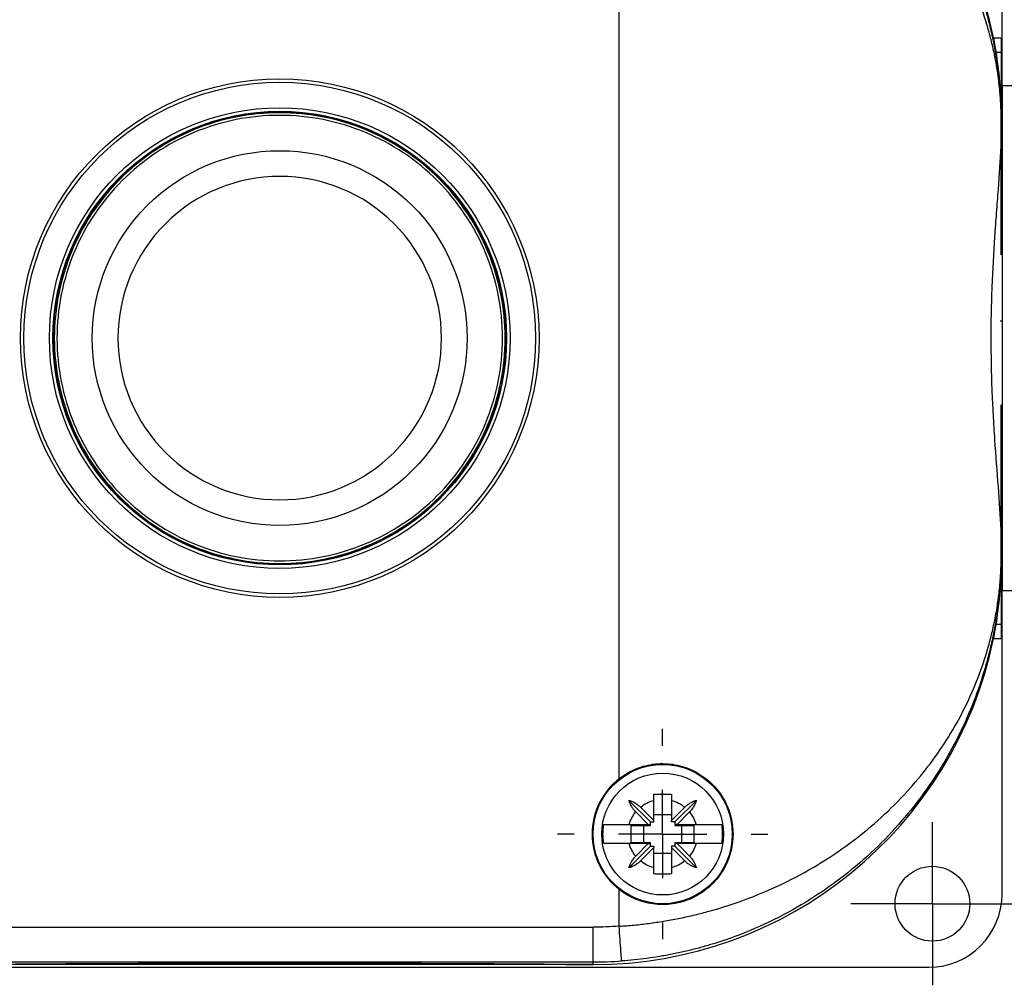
# Model space of a CAD drawing. Header units: millimetres. Extents: x 13 to 546, y 13 to 419.
# Tile 4 of 10: x 85 to 142, y 129 to 185. Entities that reach past the tile are written whole.
import ezdxf

# ---------------------------------------------------------------- set-up
doc = ezdxf.new("R2010")
doc.units = ezdxf.units.MM
doc.header["$LTSCALE"] = 2
doc.linetypes.add('SLD-Center', pattern=[19.05, 15.24, -1.27, 1.27, -1.27])
doc.linetypes.add('SLD-Solid', pattern=[0])
doc.layers.add('CENTER', color=40, linetype='SLD-Center')
doc.layers.add('DIMENSIONS', color=140, linetype='SLD-Solid', lineweight=25)
doc.styles.add('SLDTEXTSTYLE0', font='TXT', dxfattribs={"width": 0.7})
doc.dimstyles.new('SLDDIMSTYLE2', dxfattribs={"dimtxt": 4.316016, "dimasz": 6.604, "dimexe": 0, "dimexo": 0.0625, "dimgap": 1.079004, "dimtad": 0, "dimtih": 1, "dimtoh": 1, "dimrnd": 1e-09, "dimzin": 12, "dimdsep": 46, "dimtxsty": 'SLDTEXTSTYLE0', "dimsah": 1, "dimcen": 0.09, "dimadec": 0, "dimazin": 3, "dimtfac": 1, "dimtmove": 0, "dimatfit": 0, "dimfxl": 0, "dimfrac": 2, "dimtolj": 1, "dimtzin": 12, "dimarcsym": 0})

# ---------------------------------------------------------------- blocks, each defined once
blk = doc.blocks.new('_D_3')
at = {"layer": 'DIMENSIONS'}
for p, q in [((141.593, 200.958), (141.593, 232.812)), ((155.643, 174.311), (155.643, 232.812)), ((141.593, 226.462), (128.893, 226.462)), ((155.643, 226.462), (173.662, 226.462)), ((179.51, 226.462), (178.061, 226.462)), ((178.061, 226.462), (178.061, 219.602)), ((192.335, 226.462), (193.785, 226.462)), ((193.785, 226.462), (193.785, 219.602)), ((178.061, 219.602), (179.51, 219.602)), ((193.785, 219.602), (192.335, 219.602))]:
    blk.add_line(p, q, dxfattribs=at)
for points in [[(141.593, 226.462), (134.989, 227.478), (134.989, 225.446)], [(155.643, 226.462), (162.247, 225.446), (162.247, 227.478)]]:
    blk.add_solid(points, dxfattribs=at)
at = {"layer": 'DIMENSIONS', "char_height": 4.2333, "attachment_point": 1, "style": 'SLDTEXTSTYLE0'}
for s, insert in [('14.1', (179.51, 232.885)), ('0.55', (179.51, 225.059))]:
    blk.add_mtext(s, dxfattribs=dict(at, insert=insert))
blk = doc.blocks.new('SW_CENTERMARKSYMBOL_3')
at = {"layer": 'CENTER', "color": 0}
for p, q in [((0, 2.54), (0, 4.69)), ((0, 0), (0, 2.54)), ((-2.54, 0), (-4.69, 0)), ((0, 0), (-2.54, 0)), ((0, 0), (0, -2.54)), ((0, 0), (2.54, 0)), ((2.54, 0), (4.69, 0)), ((0, -2.54), (0, -4.69))]:
    blk.add_line(p, q, dxfattribs=at)
blk = doc.blocks.new('SW_CENTERMARKSYMBOL_5')
at = {"layer": 'CENTER', "color": 0}
for p, q in [((0, 5.08), (0, 6.04)), ((0, 0), (0, 2.54)), ((-5.08, 0), (-6.04, 0)), ((0, 0), (-2.54, 0)), ((0, 0), (0, -2.54)), ((0, 0), (2.54, 0)), ((5.08, 0), (6.04, 0)), ((0, -5.08), (0, -6.04))]:
    blk.add_line(p, q, dxfattribs=at)

msp = doc.modelspace()

# ---------------------------------------------------------------- linework, layer by layer
for p, q in [((141.593, 181.342), (141.593, 198.418)), ((119.593, 141.157), (119.593, 191.786)), ((141.106, 183.732), (141.559, 183.732)), ((141.559, 178.971), (141.559, 183.732)), ((141.257, 182.91), (141.558, 182.91)), ((141.559, 181.342), (141.593, 181.342)), ((141.593, 180.971), (141.593, 181.342)), ((143.593, 180.971), (141.593, 180.971)), ((141.593, 180.971), (141.593, 164.02)), ((141.546, 177.489), (141.546, 178.971)), ((141.55, 178.971), (141.546, 178.971)), ((141.55, 178.971), (141.557, 178.971)), ((141.55, 177.641), (141.55, 178.971)), ((141.593, 178.928), (141.558, 178.928)), ((141.546, 171.247), (141.546, 177.489)), ((141.476, 167.467), (141.593, 167.467)), ((141.593, 164.02), (141.593, 151.971)), ((141.546, 155.453), (141.546, 162.63)), ((141.593, 161.013), (141.547, 161.013)), ((141.546, 153.971), (141.546, 155.453)), ((141.55, 153.971), (141.55, 155.302)), ((141.546, 153.971), (141.55, 153.971)), ((141.55, 153.971), (141.557, 153.971)), ((141.559, 149.211), (141.559, 153.946)), ((141.566, 152.908), (141.593, 152.908)), ((141.593, 151.971), (143.593, 151.971)), ((141.593, 151.601), (141.593, 151.971)), ((141.559, 151.601), (141.593, 151.601)), ((141.593, 134.524), (141.593, 151.601)), ((141.257, 150.033), (141.558, 150.033)), ((141.106, 149.211), (141.559, 149.211)), ((121.393, 138.671), (120.156, 139.908)), ((121.593, 138.746), (121.593, 139.908)), ((122.593, 139.908), (122.593, 138.746)), ((122.793, 138.671), (124.029, 139.908)), ((121.268, 138.521), (120.548, 139.241)), ((120.823, 139.516), (121.593, 138.746)), ((122.593, 138.746), (123.363, 139.516)), ((123.638, 139.241), (122.918, 138.521)), ((121.393, 138.671), (121.593, 138.671)), ((121.393, 138.521), (121.393, 138.671)), ((122.593, 139.071), (121.593, 139.071)), ((121.593, 138.671), (121.593, 138.746)), ((122.593, 138.671), (122.593, 138.746)), ((122.793, 138.671), (122.593, 138.671)), ((122.793, 138.671), (122.793, 138.521)), ((120.17, 138.521), (121.268, 138.521)), ((120.293, 138.471), (121.393, 138.471)), ((120.293, 137.471), (120.293, 138.471)), ((120.993, 138.471), (120.993, 137.471)), ((121.268, 138.521), (121.393, 138.521)), ((121.393, 138.471), (121.393, 138.521)), ((122.918, 138.521), (122.793, 138.521)), ((122.793, 138.521), (122.793, 138.471)), ((122.793, 138.471), (123.892, 138.471)), ((122.918, 138.521), (124.016, 138.521)), ((123.193, 137.471), (123.193, 138.471)), ((123.892, 138.471), (123.892, 137.471)), ((121.393, 137.471), (120.293, 137.471)), ((121.393, 137.421), (121.393, 137.471)), ((123.892, 137.471), (122.793, 137.471)), ((122.793, 137.471), (122.793, 137.421)), ((121.393, 137.271), (120.156, 136.035)), ((121.268, 137.421), (120.17, 137.421)), ((120.548, 136.701), (121.268, 137.421)), ((121.593, 137.196), (120.823, 136.426)), ((121.268, 137.421), (121.393, 137.421)), ((121.393, 137.271), (121.393, 137.421)), ((121.393, 137.271), (121.593, 137.271)), ((121.593, 137.271), (121.593, 137.196)), ((121.593, 136.035), (121.593, 137.196)), ((122.593, 137.271), (122.593, 137.196)), ((122.793, 137.271), (122.593, 137.271)), ((123.363, 136.426), (122.593, 137.196)), ((122.593, 137.196), (122.593, 136.035)), ((122.918, 137.421), (122.793, 137.421)), ((122.793, 137.421), (122.793, 137.271)), ((122.793, 137.271), (124.029, 136.035)), ((122.918, 137.421), (123.638, 136.701)), ((124.016, 137.421), (122.918, 137.421)), ((121.593, 136.871), (122.593, 136.871)), ((119.593, 132.675), (119.593, 134.786)), ((82.093, 132.623), (118.093, 132.623)), ((118.093, 130.623), (118.093, 132.623)), ((62.793, 130.324), (89.093, 130.324)), ((82.093, 130.623), (118.093, 130.623)), ((116.531, 130.471), (83.654, 130.471)), ((89.093, 130.327), (111.093, 130.327)), ((89.093, 130.324), (89.093, 130.327)), ((111.093, 130.327), (111.093, 130.324)), ((111.093, 130.324), (137.393, 130.324)), ((116.531, 130.474), (116.531, 130.471)), ((117.353, 130.471), (116.531, 130.471)), ((118.093, 130.471), (117.353, 130.471)), ((117.353, 130.471), (118.093, 130.471)), ((118.093, 130.471), (118.093, 130.623))]:
    msp.add_line(p, q)
for centre, radius in [((100.093, 166.471), 14.898), ((100.093, 166.471), 14.7), ((100.093, 166.471), 13.234), ((100.093, 166.471), 13.033), ((100.093, 166.471), 13), ((122.093, 137.971), 4), ((122.093, 137.971), 3.5), ((137.593, 133.971), 2.15)]:
    msp.add_circle(centre, radius)
for centre, radius, start, end in [((118.093, 178.971), 23.5, 11.6872, 90), ((118.093, 178.971), 23.5, 11.6872, 90), ((118.093, 153.971), 23.5, 270, 348.3128), ((118.093, 153.971), 23.5, 270, 348.3128), ((122.093, 137.971), 4.049, 128.1242, 231.8758), ((118.093, 153.971), 23.349, 270, 274.029)]:
    msp.add_arc(centre, radius, start, end)
for centre, major_axis, ratio, start_param, end_param in [((141.557, 183.732), (0, 0.9), 0.001675, 3.561206, 4.712389), ((141.57, 166.471), (0, 18), 0.001675, 0.419613, 0.743382), ((141.632, 166.471), (0, 18), 0.005818, 0.803149, 0.901366), ((141.632, 166.471), (0, 18), 0.005818, 2.240226, 2.338444), ((141.57, 166.471), (0, 18), 0.001675, 2.398211, 2.721979), ((141.557, 149.211), (0, 0.9), 0.001675, 4.712389, 5.863572), ((137.393, 134.524), (0, -4.2), 0.999983, 0, 1.570796), ((100.093, 130.432), (18, 0), 0.005818, 0.419613, 2.721979), ((117.353, 130.476), (0.9, 0), 0.005818, 3.561206, 4.712389)]:
    msp.add_ellipse(centre, major_axis=major_axis, ratio=ratio, start_param=start_param, end_param=end_param)
for points, knots in [([(119.733, 202.262), (119.874, 202.252), (120.156, 202.23), (120.578, 202.189), (121.001, 202.14), (121.423, 202.083), (121.845, 202.018), (122.267, 201.946), (122.688, 201.866), (123.109, 201.777), (123.529, 201.681), (123.948, 201.578), (124.365, 201.466), (124.782, 201.346), (125.197, 201.218), (125.61, 201.083), (126.022, 200.939), (126.432, 200.787), (126.839, 200.628), (127.245, 200.461), (127.942, 200.158), (128.92, 199.686), (130.15, 198.999), (131.352, 198.229), (132.816, 197.16), (134.489, 195.703), (136.101, 193.954), (137.447, 192.171), (138.503, 190.483), (139.422, 188.697), (140.035, 187.21), (140.463, 185.955), (140.77, 184.915), (141.016, 183.896), (141.169, 183.11), (141.264, 182.554), (141.335, 182.083), (141.401, 181.556), (141.452, 181.065), (141.491, 180.605), (141.516, 180.203), (141.531, 179.886), (141.54, 179.64), (141.546, 179.407), (141.55, 179.185), (141.55, 179.041), (141.55, 178.971)], [0, 0, 0, 0, 0.010436, 0.020898, 0.031388, 0.041909, 0.052465, 0.063059, 0.073695, 0.084374, 0.095101, 0.105879, 0.116709, 0.127596, 0.138542, 0.149551, 0.160624, 0.171764, 0.182975, 0.194259, 0.205619, 0.241895, 0.27925, 0.317752, 0.357465, 0.428747, 0.505272, 0.565071, 0.629207, 0.687736, 0.752687, 0.781669, 0.814436, 0.856638, 0.882267, 0.891316, 0.910789, 0.927479, 0.941389, 0.956635, 0.969472, 0.976683, 0.983285, 0.989326, 0.99487, 1, 1, 1, 1]), ([(141.546, 178.971), (141.546, 179.001), (141.546, 179.063), (141.545, 179.156), (141.544, 179.251), (141.542, 179.348), (141.54, 179.447), (141.535, 179.6), (141.527, 179.812), (141.51, 180.135), (141.48, 180.543), (141.432, 181.031), (141.365, 181.568), (141.274, 182.158), (141.145, 182.849), (140.965, 183.638), (140.653, 184.774), (140.155, 186.204), (139.406, 187.854), (138.485, 189.487), (137.415, 191.042), (136.145, 192.57), (134.718, 193.999), (133.073, 195.371), (131.268, 196.614), (129.235, 197.745), (127.051, 198.699), (125.24, 199.286), (123.963, 199.611), (123.239, 199.774), (122.512, 199.915), (121.784, 200.036), (121.054, 200.135), (120.324, 200.214), (119.836, 200.25), (119.593, 200.267)], [0, 0, 0, 0, 0.002241, 0.00455, 0.00694, 0.009424, 0.012013, 0.014719, 0.021703, 0.029716, 0.043526, 0.060125, 0.077991, 0.098437, 0.121467, 0.151124, 0.182975, 0.244567, 0.308242, 0.368255, 0.432194, 0.492519, 0.556774, 0.617593, 0.682319, 0.743825, 0.808862, 0.871278, 0.89005, 0.908671, 0.927155, 0.945516, 0.963768, 0.981924, 1, 1, 1, 1]), ([(141.257, 182.91), (141.246, 182.981), (141.227, 183.099), (141.174, 183.388), (141.141, 183.559), (141.106, 183.732)], [0, 0, 0, 0, 0.5, 0.5, 1, 1, 1, 1]), ([(141.557, 178.971), (141.562, 179.811), (141.523, 180.556), (141.408, 181.868), (141.332, 182.436), (141.257, 182.91)], [0, 0, 0, 0, 0.5, 0.5, 1, 1, 1, 1]), ([(141.573, 180.524), (141.575, 180.588), (141.581, 180.925), (141.588, 181.156), (141.593, 181.342)], [0, 0, 0, 0, 0.192185, 1, 1, 1, 1]), ([(113.043, 166.471), (113.043, 164.776), (112.706, 163.082), (111.408, 159.949), (110.449, 158.513), (108.051, 156.116), (106.615, 155.156), (103.483, 153.858), (101.788, 153.521), (98.398, 153.521), (96.703, 153.858), (93.571, 155.156), (92.134, 156.116), (89.737, 158.513), (88.777, 159.949), (87.48, 163.082), (87.143, 164.776), (87.143, 168.166), (87.48, 169.861), (88.777, 172.993), (89.737, 174.43), (92.134, 176.827), (93.571, 177.787), (96.703, 179.084), (98.398, 179.421), (101.788, 179.421), (103.483, 179.084), (106.615, 177.787), (108.051, 176.827), (110.449, 174.43), (111.408, 172.993), (112.706, 169.861), (113.043, 168.166), (113.043, 166.471)], [0, 0, 0, 0, 0.0625, 0.0625, 0.125, 0.125, 0.1875, 0.1875, 0.25, 0.25, 0.3125, 0.3125, 0.375, 0.375, 0.4375, 0.4375, 0.5, 0.5, 0.5625, 0.5625, 0.625, 0.625, 0.6875, 0.6875, 0.75, 0.75, 0.8125, 0.8125, 0.875, 0.875, 0.9375, 0.9375, 1, 1, 1, 1]), ([(112.893, 166.471), (112.893, 164.796), (112.56, 163.121), (111.277, 160.025), (110.329, 158.605), (107.959, 156.235), (106.539, 155.287), (103.443, 154.004), (101.768, 153.671), (98.417, 153.671), (96.742, 154.004), (93.647, 155.287), (92.227, 156.235), (89.857, 158.605), (88.908, 160.025), (87.626, 163.121), (87.293, 164.796), (87.293, 168.147), (87.626, 169.822), (88.908, 172.918), (89.857, 174.337), (92.227, 176.707), (93.647, 177.656), (96.742, 178.938), (98.417, 179.271), (101.768, 179.271), (103.443, 178.938), (106.539, 177.656), (107.959, 176.707), (110.329, 174.337), (111.277, 172.918), (112.56, 169.822), (112.893, 168.147), (112.893, 166.471)], [0, 0, 0, 0, 0.0625, 0.0625, 0.125, 0.125, 0.1875, 0.1875, 0.25, 0.25, 0.3125, 0.3125, 0.375, 0.375, 0.4375, 0.4375, 0.5, 0.5, 0.5625, 0.5625, 0.625, 0.625, 0.6875, 0.6875, 0.75, 0.75, 0.8125, 0.8125, 0.875, 0.875, 0.9375, 0.9375, 1, 1, 1, 1]), ([(110.863, 166.471), (110.863, 169.328), (109.728, 172.067), (105.689, 176.107), (102.949, 177.242), (97.236, 177.242), (94.497, 176.107), (90.457, 172.067), (89.323, 169.328), (89.323, 163.615), (90.457, 160.875), (94.497, 156.836), (97.236, 155.701), (102.949, 155.701), (105.689, 156.836), (109.728, 160.875), (110.863, 163.615), (110.863, 166.471)], [0, 0, 0, 0, 0.125, 0.125, 0.25, 0.25, 0.375, 0.375, 0.5, 0.5, 0.625, 0.625, 0.75, 0.75, 0.875, 0.875, 1, 1, 1, 1]), ([(141.546, 155.453), (141.506, 156.242), (141.446, 157.07), (141.316, 158.8), (141.245, 159.702), (141.151, 161.115), (141.121, 161.591), (141.069, 162.548), (141.046, 163.03), (140.99, 164.485), (140.97, 165.468), (140.969, 166.962), (140.974, 167.461), (140.994, 168.447), (141.009, 168.936), (141.065, 170.392), (141.119, 171.348), (141.213, 172.759), (141.247, 173.223), (141.314, 174.129), (141.348, 174.572), (141.446, 175.872), (141.506, 176.7), (141.546, 177.489)], [0, 0, 0, 0, 0.125, 0.125, 0.25, 0.25, 0.3125, 0.3125, 0.375, 0.375, 0.5, 0.5, 0.5625, 0.5625, 0.625, 0.625, 0.75, 0.75, 0.8125, 0.8125, 0.875, 0.875, 1, 1, 1, 1]), ([(141.546, 155.453), (141.506, 156.242), (141.446, 157.07), (141.316, 158.8), (141.245, 159.702), (141.151, 161.115), (141.121, 161.591), (141.069, 162.548), (141.046, 163.03), (140.99, 164.485), (140.97, 165.468), (140.969, 166.962), (140.974, 167.461), (140.994, 168.447), (141.009, 168.936), (141.065, 170.392), (141.119, 171.348), (141.213, 172.759), (141.247, 173.223), (141.314, 174.129), (141.348, 174.572), (141.446, 175.872), (141.506, 176.7), (141.546, 177.489)], [0, 0, 0, 0, 0.125, 0.125, 0.25, 0.25, 0.3125, 0.3125, 0.375, 0.375, 0.5, 0.5, 0.5625, 0.5625, 0.625, 0.625, 0.75, 0.75, 0.8125, 0.8125, 0.875, 0.875, 1, 1, 1, 1]), ([(109.386, 166.471), (109.386, 164.007), (108.407, 161.643), (104.921, 158.157), (102.557, 157.178), (97.628, 157.178), (95.264, 158.157), (91.779, 161.643), (90.8, 164.007), (90.8, 168.936), (91.779, 171.3), (95.264, 174.785), (97.628, 175.764), (102.557, 175.764), (104.921, 174.785), (108.407, 171.3), (109.386, 168.936), (109.386, 166.471)], [0, 0, 0, 0, 0.125, 0.125, 0.25, 0.25, 0.375, 0.375, 0.5, 0.5, 0.625, 0.625, 0.75, 0.75, 0.875, 0.875, 1, 1, 1, 1]), ([(119.593, 132.675), (119.735, 132.685), (120.019, 132.705), (120.446, 132.743), (120.872, 132.788), (121.298, 132.84), (121.724, 132.9), (122.149, 132.966), (122.573, 133.04), (122.997, 133.121), (123.419, 133.208), (123.84, 133.303), (124.26, 133.406), (125.333, 133.686), (127.049, 134.243), (129.235, 135.198), (131.268, 136.329), (133.07, 137.567), (134.713, 138.939), (136.584, 140.817), (138.554, 143.405), (139.946, 146.133), (140.652, 148.167), (140.964, 149.305), (141.167, 150.194), (141.322, 151.055), (141.422, 151.813), (141.48, 152.399), (141.509, 152.807), (141.527, 153.131), (141.536, 153.373), (141.542, 153.589), (141.545, 153.783), (141.546, 153.91), (141.546, 153.971)], [0, 0, 0, 0, 0.010558, 0.021137, 0.031739, 0.042368, 0.053026, 0.063716, 0.074441, 0.085204, 0.096007, 0.106853, 0.117745, 0.128686, 0.191014, 0.256276, 0.317841, 0.382337, 0.442955, 0.507436, 0.625677, 0.755283, 0.816921, 0.848848, 0.878493, 0.912222, 0.939863, 0.956452, 0.970287, 0.978306, 0.985291, 0.990582, 0.995453, 1, 1, 1, 1]), ([(141.55, 153.971), (141.55, 153.932), (141.55, 153.853), (141.549, 153.732), (141.547, 153.607), (141.545, 153.478), (141.541, 153.344), (141.537, 153.207), (141.532, 153.065), (141.525, 152.919), (141.511, 152.656), (141.485, 152.256), (141.439, 151.735), (141.374, 151.158), (141.285, 150.513), (141.154, 149.734), (140.972, 148.858), (140.661, 147.615), (140.163, 146.04), (139.417, 144.236), (138.499, 142.452), (137.446, 140.771), (135.734, 138.503), (133.192, 135.943), (129.98, 133.756), (127.146, 132.395), (125.344, 131.752), (124.077, 131.396), (123.358, 131.218), (122.636, 131.064), (121.912, 130.933), (121.187, 130.825), (120.461, 130.738), (119.975, 130.699), (119.733, 130.68)], [0, 0, 0, 0, 0.002874, 0.005872, 0.009012, 0.01231, 0.015779, 0.01943, 0.023273, 0.027318, 0.031571, 0.045697, 0.062608, 0.079439, 0.100006, 0.124312, 0.155108, 0.185925, 0.247527, 0.313092, 0.370894, 0.435047, 0.495004, 0.6264, 0.745134, 0.81021, 0.872141, 0.890793, 0.909291, 0.927648, 0.945882, 0.964008, 0.982042, 1, 1, 1, 1]), ([(141.257, 150.033), (141.332, 150.507), (141.408, 151.074), (141.523, 152.386), (141.562, 153.131), (141.557, 153.971)], [0, 0, 0, 0, 0.5, 0.5, 1, 1, 1, 1]), ([(141.593, 151.601), (141.59, 151.716), (141.583, 151.946), (141.575, 152.312), (141.569, 152.637), (141.567, 152.833), (141.565, 152.908)], [0, 0, 0, 0, 0.351164, 0.702336, 0.886723, 1, 1, 1, 1]), ([(141.106, 149.211), (141.141, 149.383), (141.174, 149.553), (141.226, 149.843), (141.246, 149.961), (141.257, 150.033)], [0, 0, 0, 0, 0.5, 0.5, 1, 1, 1, 1]), ([(119.593, 141.157), (119.895, 141.394), (120.222, 141.583), (120.751, 141.796), (120.934, 141.856), (121.302, 141.947), (121.487, 141.979), (121.862, 142.018), (122.053, 142.024), (122.432, 142.01), (122.618, 141.99), (123.171, 141.891), (123.535, 141.771), (124.037, 141.526), (124.198, 141.432), (124.507, 141.223), (124.657, 141.107), (125.074, 140.732), (125.314, 140.447), (125.718, 139.805), (125.871, 139.462), (126.029, 138.917), (126.07, 138.728), (126.123, 138.353), (126.136, 138.164), (126.137, 137.786), (126.123, 137.595), (126.07, 137.217), (126.031, 137.032), (125.874, 136.488), (125.717, 136.137), (125.418, 135.661), (125.308, 135.51), (125.067, 135.222), (124.935, 135.086), (124.518, 134.711), (124.208, 134.501), (123.532, 134.17), (123.178, 134.054), (122.622, 133.953), (122.432, 133.933), (122.056, 133.918), (121.868, 133.924), (121.493, 133.962), (121.305, 133.995), (120.935, 134.086), (120.755, 134.145), (120.229, 134.356), (119.895, 134.549), (119.593, 134.786)], [0, 0, 0, 0, 0.0625, 0.0625, 0.09375, 0.09375, 0.125, 0.125, 0.15625, 0.15625, 0.1875, 0.1875, 0.25, 0.25, 0.28125, 0.28125, 0.3125, 0.3125, 0.375, 0.375, 0.4375, 0.4375, 0.46875, 0.46875, 0.5, 0.5, 0.53125, 0.53125, 0.5625, 0.5625, 0.625, 0.625, 0.65625, 0.65625, 0.6875, 0.6875, 0.75, 0.75, 0.8125, 0.8125, 0.84375, 0.84375, 0.875, 0.875, 0.90625, 0.90625, 0.9375, 0.9375, 1, 1, 1, 1]), ([(120.156, 139.908), (120.189, 139.898), (120.254, 139.878), (120.348, 139.841), (120.443, 139.796), (120.539, 139.741), (120.641, 139.672), (120.737, 139.598), (120.796, 139.542), (120.823, 139.516)], [0, 0, 0, 0, 0.141355, 0.275038, 0.401411, 0.548922, 0.700714, 0.861729, 1, 1, 1, 1]), ([(120.548, 139.241), (120.532, 139.258), (120.498, 139.293), (120.448, 139.352), (120.391, 139.425), (120.332, 139.511), (120.267, 139.621), (120.204, 139.754), (120.173, 139.854), (120.156, 139.908)], [0, 0, 0, 0, 0.085588, 0.18042, 0.284735, 0.429237, 0.571638, 0.773114, 1, 1, 1, 1]), ([(121.593, 140.265), (121.677, 140.266), (121.844, 140.269), (122.093, 140.269), (122.342, 140.269), (122.509, 140.266), (122.593, 140.265)], [0, 0, 0, 0, 0.2526, 0.5, 0.7474, 1, 1, 1, 1]), ([(121.593, 139.908), (121.593, 139.946), (121.593, 140.025), (121.593, 140.144), (121.593, 140.224), (121.593, 140.265)], [0, 0, 0, 0, 0.320324, 0.6536711, 1, 1, 1, 1]), ([(122.593, 140.265), (122.593, 140.224), (122.593, 140.144), (122.593, 140.025), (122.593, 139.946), (122.593, 139.908)], [0, 0, 0, 0, 0.3463289, 0.679676, 1, 1, 1, 1]), ([(123.363, 139.516), (123.38, 139.532), (123.415, 139.566), (123.473, 139.616), (123.546, 139.673), (123.632, 139.732), (123.743, 139.797), (123.876, 139.86), (123.976, 139.891), (124.029, 139.908)], [0, 0, 0, 0, 0.085588, 0.18042, 0.284735, 0.429237, 0.571638, 0.773114, 1, 1, 1, 1]), ([(124.029, 139.908), (124.019, 139.875), (124, 139.81), (123.962, 139.716), (123.918, 139.622), (123.863, 139.525), (123.794, 139.423), (123.719, 139.327), (123.664, 139.268), (123.638, 139.241)], [0, 0, 0, 0, 0.141355, 0.275038, 0.401411, 0.548922, 0.700714, 0.861729, 1, 1, 1, 1]), ([(118.691, 138.521), (118.683, 138.46), (118.665, 138.339), (118.65, 138.155), (118.648, 138.033), (118.647, 137.971)], [0, 0, 0, 0, 0.333492, 0.666508, 1, 1, 1, 1]), ([(118.691, 138.521), (118.703, 138.521), (118.727, 138.521), (118.774, 138.521), (118.827, 138.521), (118.887, 138.521), (118.953, 138.521), (119.024, 138.521), (119.1, 138.521), (119.178, 138.521), (119.26, 138.521), (119.343, 138.521), (119.428, 138.522), (119.513, 138.522), (119.599, 138.522), (119.684, 138.522), (119.769, 138.522), (119.852, 138.521), (119.935, 138.521), (120.015, 138.521), (120.093, 138.521), (120.145, 138.521), (120.17, 138.521)], [0, 0, 0, 0, 0.061655, 0.122057, 0.181214, 0.239135, 0.295825, 0.35129, 0.405533, 0.458559, 0.51037, 0.560966, 0.610348, 0.658516, 0.70547, 0.751207, 0.795727, 0.839027, 0.881106, 0.921962, 0.961594, 1, 1, 1, 1]), ([(124.016, 138.521), (124.058, 138.521), (124.146, 138.521), (124.28, 138.521), (124.419, 138.522), (124.56, 138.522), (124.703, 138.522), (124.845, 138.521), (124.983, 138.521), (125.114, 138.521), (125.235, 138.521), (125.342, 138.521), (125.433, 138.521), (125.474, 138.521), (125.494, 138.521)], [0, 0, 0, 0, 0.064702, 0.132805, 0.204302, 0.279185, 0.357446, 0.439078, 0.52408, 0.612455, 0.704212, 0.79937, 0.897955, 1, 1, 1, 1]), ([(125.494, 137.421), (125.503, 137.482), (125.521, 137.604), (125.535, 137.788), (125.541, 137.971), (125.535, 138.155), (125.521, 138.338), (125.503, 138.46), (125.494, 138.521)], [0, 0, 0, 0, 0.167466, 0.333974, 0.5, 0.666026, 0.832534, 1, 1, 1, 1]), ([(118.647, 137.971), (118.648, 137.91), (118.65, 137.787), (118.665, 137.603), (118.683, 137.482), (118.691, 137.421)], [0, 0, 0, 0, 0.333492, 0.666508, 1, 1, 1, 1]), ([(120.17, 137.421), (120.127, 137.421), (120.04, 137.421), (119.906, 137.421), (119.767, 137.421), (119.626, 137.421), (119.483, 137.421), (119.341, 137.421), (119.203, 137.421), (119.072, 137.421), (118.951, 137.421), (118.844, 137.421), (118.753, 137.421), (118.712, 137.421), (118.691, 137.421)], [0, 0, 0, 0, 0.064702, 0.132805, 0.204302, 0.279185, 0.357446, 0.439078, 0.52408, 0.612455, 0.704212, 0.79937, 0.897955, 1, 1, 1, 1]), ([(125.494, 137.421), (125.482, 137.421), (125.459, 137.421), (125.412, 137.421), (125.359, 137.421), (125.298, 137.421), (125.232, 137.421), (125.161, 137.421), (125.086, 137.421), (125.007, 137.421), (124.926, 137.421), (124.843, 137.421), (124.758, 137.421), (124.673, 137.421), (124.587, 137.421), (124.501, 137.421), (124.417, 137.421), (124.333, 137.421), (124.251, 137.421), (124.171, 137.421), (124.093, 137.421), (124.041, 137.421), (124.016, 137.421)], [0, 0, 0, 0, 0.061655, 0.122057, 0.181214, 0.239135, 0.295825, 0.35129, 0.405533, 0.458559, 0.51037, 0.560966, 0.610348, 0.658516, 0.70547, 0.751207, 0.795727, 0.839027, 0.881106, 0.921962, 0.961594, 1, 1, 1, 1]), ([(120.156, 136.035), (120.166, 136.068), (120.186, 136.132), (120.223, 136.226), (120.268, 136.321), (120.323, 136.418), (120.392, 136.519), (120.466, 136.615), (120.522, 136.674), (120.548, 136.701)], [0, 0, 0, 0, 0.1413548, 0.2750376, 0.4014107, 0.5489222, 0.7007136, 0.8617294, 1, 1, 1, 1]), ([(120.823, 136.426), (120.806, 136.41), (120.771, 136.376), (120.712, 136.326), (120.639, 136.27), (120.554, 136.211), (120.443, 136.146), (120.31, 136.083), (120.21, 136.051), (120.156, 136.035)], [0, 0, 0, 0, 0.085588, 0.18042, 0.284735, 0.429237, 0.571638, 0.773114, 1, 1, 1, 1]), ([(124.029, 136.035), (123.996, 136.045), (123.932, 136.064), (123.838, 136.102), (123.743, 136.146), (123.646, 136.201), (123.545, 136.27), (123.449, 136.345), (123.39, 136.4), (123.363, 136.426)], [0, 0, 0, 0, 0.141355, 0.275038, 0.401411, 0.548922, 0.700714, 0.861729, 1, 1, 1, 1]), ([(123.638, 136.701), (123.654, 136.685), (123.688, 136.649), (123.738, 136.591), (123.794, 136.518), (123.854, 136.432), (123.918, 136.321), (123.981, 136.189), (124.013, 136.088), (124.029, 136.035)], [0, 0, 0, 0, 0.085588, 0.18042, 0.284735, 0.429237, 0.571638, 0.773114, 1, 1, 1, 1]), ([(121.593, 135.678), (121.593, 135.719), (121.593, 135.798), (121.593, 135.918), (121.593, 135.996), (121.593, 136.035)], [0, 0, 0, 0, 0.346329, 0.679676, 1, 1, 1, 1]), ([(122.593, 136.035), (122.593, 135.996), (122.593, 135.918), (122.593, 135.798), (122.593, 135.719), (122.593, 135.678)], [0, 0, 0, 0, 0.320324, 0.653671, 1, 1, 1, 1]), ([(122.593, 135.678), (122.509, 135.676), (122.342, 135.674), (122.093, 135.673), (121.844, 135.674), (121.677, 135.676), (121.593, 135.678)], [0, 0, 0, 0, 0.2526, 0.5, 0.7474, 1, 1, 1, 1]), ([(119.733, 130.68), (119.733, 130.683), (119.718, 130.895), (119.666, 131.642), (119.63, 132.148), (119.593, 132.675)], [0, 0, 0, 0, 0.5, 0.5, 1, 1, 1, 1])]:
    msp.add_open_spline(points, degree=3, knots=knots)
for points in [[(141.546, 177.489), (141.549, 177.54), (141.55, 177.591), (141.55, 177.641)], [(141.55, 155.302), (141.55, 155.352), (141.549, 155.402), (141.546, 155.453)], [(120.823, 139.516), (121.048, 139.701), (121.311, 139.835), (121.593, 139.908)], [(122.593, 139.908), (122.875, 139.835), (123.138, 139.701), (123.363, 139.516)], [(120.17, 138.521), (120.245, 138.785), (120.374, 139.03), (120.548, 139.241)], [(123.638, 139.241), (123.812, 139.03), (123.94, 138.785), (124.016, 138.521)], [(120.548, 136.701), (120.374, 136.913), (120.245, 137.158), (120.17, 137.421)], [(124.016, 137.421), (123.94, 137.158), (123.812, 136.913), (123.638, 136.701)], [(121.593, 136.035), (121.311, 136.108), (121.048, 136.241), (120.823, 136.426)], [(123.363, 136.426), (123.138, 136.241), (122.875, 136.108), (122.593, 136.035)], [(119.593, 132.675), (119.093, 132.64), (118.594, 132.623), (118.093, 132.623)]]:
    msp.add_open_spline(points, degree=3)

# ---------------------------------------------------------------- block references
at = {"layer": 'CENTER'}
for name, p in [('SW_CENTERMARKSYMBOL_5', (122.093, 137.971)), ('SW_CENTERMARKSYMBOL_3', (137.593, 133.971))]:
    msp.add_blockref(name, p, dxfattribs=at)

# ---------------------------------------------------------------- dimensions: what is measured, and where the dimension line sits
at = {"layer": 'DIMENSIONS'}
dim = msp.add_linear_dim(base=(155.643, 226.462), p1=(141.593, 198.418), p2=(155.643, 171.771), dimstyle='SLDDIMSTYLE2', dxfattribs=at)
dim.commit()
dim.dimension.update_dxf_attribs({"geometry": '_D_3', "text_midpoint": (185.923, 226.462), "dimtype": 160})

doc.saveas('drawing.dxf')
